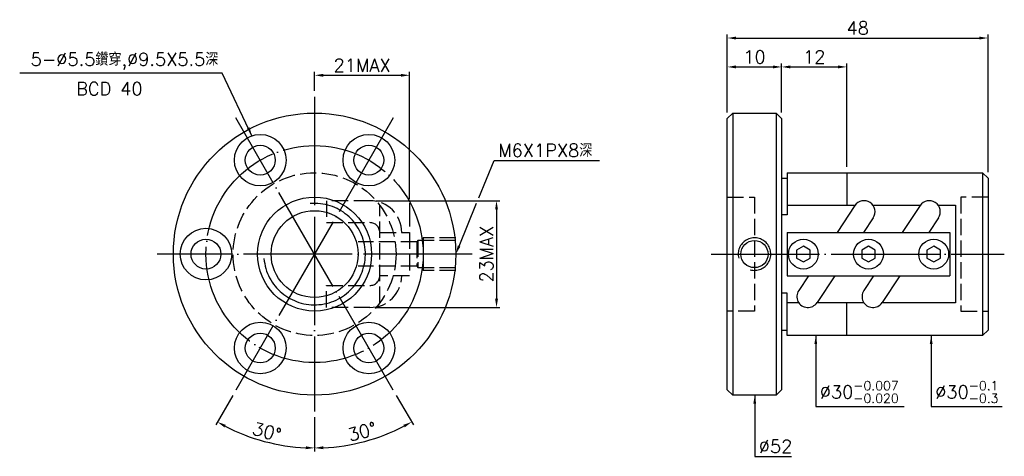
# Model space of a CAD drawing. Header units: millimetres. Extents: x -77 to 104, y 126 to 207.
import ezdxf

# ---------------------------------------------------------------- set-up
doc = ezdxf.new("R2010")
doc.units = ezdxf.units.MM
for name, pattern in [('CENTER', [22, 20, -1, 0, -1]), ('DASHED', [4, 3, -1]), ('THIN', [200000, 200000, 0])]:
    doc.linetypes.add(name, pattern=pattern)
doc.layers.add('NT', color=7, linetype='Continuous')
doc.styles.add('SIMPLEX', font='simplex.shx', dxfattribs={"bigfont": 'chineset.shx'})
doc.dimstyles.new('ISO-25', dxfattribs={"dimscale": 0.8, "dimtxt": 3, "dimasz": 2, "dimexe": 0.8, "dimexo": 1.37, "dimgap": 0.8, "dimtad": 1, "dimdec": 3, "dimdsep": 46, "dimtxsty": 'SIMPLEX', "dimcen": 1.5, "dimclrd": 2, "dimclre": 2, "dimclrt": 2, "dimazin": 2, "dimtfac": 1, "dimtdec": 3, "dimtmove": 0, "dimatfit": 3, "dimfxl": 0, "dimlwd": -1, "dimlwe": -1, "dimarcsym": 0})

# ---------------------------------------------------------------- blocks, each defined once
blk = doc.blocks.new('*D12')
at = {"layer": 'Defpoints', "color": 0, "linetype": 'Continuous'}
for p in [(63.23, 197.9), (53.23, 188.39), (63.23, 188.39)]:
    blk.add_point(p, dxfattribs=at)
at = {"layer": 'NT', "color": 2, "linetype": 'Continuous'}
for p, q in [((53.23, 189.49), (53.23, 198.54)), ((54.83, 197.9), (61.63, 197.9)), ((63.23, 189.49), (63.23, 198.54))]:
    blk.add_line(p, q, dxfattribs=at)
for points in [[(54.83, 198.17), (54.83, 197.63), (53.23, 197.9)], [(61.63, 198.17), (61.63, 197.63), (63.23, 197.9)]]:
    blk.add_solid(points, dxfattribs=at)
at = {"layer": 'NT', "color": 2, "linetype": 'Continuous', "insert": (58.23, 199.74), "char_height": 2.4, "attachment_point": 5, "style": 'SIMPLEX'}
blk.add_mtext('10', dxfattribs=at)
blk = doc.blocks.new('*D13')
at = {"layer": 'Defpoints', "color": 0, "linetype": 'Continuous'}
for p in [(101.23, 203.23), (53.23, 188.39), (101.23, 177.39)]:
    blk.add_point(p, dxfattribs=at)
at = {"layer": 'NT', "color": 2, "linetype": 'Continuous'}
for p, q in [((53.23, 189.49), (53.23, 203.87)), ((54.83, 203.23), (99.63, 203.23)), ((101.23, 178.49), (101.23, 203.87))]:
    blk.add_line(p, q, dxfattribs=at)
for points in [[(54.83, 203.49), (54.83, 202.96), (53.23, 203.23)], [(99.63, 203.49), (99.63, 202.96), (101.23, 203.23)]]:
    blk.add_solid(points, dxfattribs=at)
at = {"layer": 'NT', "color": 2, "linetype": 'Continuous', "insert": (77.23, 205.07), "char_height": 2.4, "attachment_point": 5, "style": 'SIMPLEX'}
blk.add_mtext('48', dxfattribs=at)
blk = doc.blocks.new('*D15')
at = {"layer": 'Defpoints', "color": 0, "linetype": 'Continuous'}
for p in [(75.23, 197.9), (63.23, 188.39), (75.23, 178.39)]:
    blk.add_point(p, dxfattribs=at)
at = {"layer": 'NT', "color": 2, "linetype": 'Continuous'}
for p, q in [((63.23, 189.49), (63.23, 198.54)), ((64.83, 197.9), (73.63, 197.9)), ((75.23, 179.49), (75.23, 198.54))]:
    blk.add_line(p, q, dxfattribs=at)
for points in [[(64.83, 198.17), (64.83, 197.63), (63.23, 197.9)], [(73.63, 198.17), (73.63, 197.63), (75.23, 197.9)]]:
    blk.add_solid(points, dxfattribs=at)
at = {"layer": 'NT', "color": 2, "linetype": 'Continuous', "insert": (69.23, 199.74), "char_height": 2.4, "attachment_point": 5, "style": 'SIMPLEX'}
blk.add_mtext('12', dxfattribs=at)
blk = doc.blocks.new('*D16')
at = {"layer": 'Defpoints', "color": 0, "linetype": 'Continuous'}
for p in [(-5.27, 196.36), (-22.77, 192.39), (-5.27, 167.39)]:
    blk.add_point(p, dxfattribs=at)
at = {"layer": 'NT', "color": 2, "linetype": 'Continuous'}
for p, q in [((-22.77, 193.49), (-22.77, 197)), ((-21.17, 196.36), (-6.87, 196.36))]:
    blk.add_line(p, q, dxfattribs=at)
for points in [[(-21.17, 196.62), (-21.17, 196.09), (-22.77, 196.36)], [(-6.87, 196.62), (-6.87, 196.09), (-5.27, 196.36)]]:
    blk.add_solid(points, dxfattribs=at)
at = {"layer": 'NT', "color": 2, "linetype": 'Continuous', "insert": (-14.02, 198.2), "char_height": 2.4, "attachment_point": 5, "style": 'SIMPLEX'}
blk.add_mtext('21MAX', dxfattribs=at)
blk = doc.blocks.new('*D17')
at = {"layer": 'Defpoints', "color": 0, "linetype": 'Continuous'}
for p in [(-12.56, 173.24), (-12.56, 153.55), (10.73, 153.55)]:
    blk.add_point(p, dxfattribs=at)
at = {"layer": 'NT', "color": 2, "linetype": 'Continuous'}
for p, q in [((-11.47, 173.24), (11.37, 173.24)), ((10.73, 171.64), (10.73, 155.15)), ((-11.47, 153.55), (11.37, 153.55))]:
    blk.add_line(p, q, dxfattribs=at)
for points in [[(10.47, 171.64), (11, 171.64), (10.73, 173.24)], [(10.47, 155.15), (11, 155.15), (10.73, 153.55)]]:
    blk.add_solid(points, dxfattribs=at)
at = {"layer": 'NT', "color": 2, "linetype": 'Continuous', "insert": (8.89, 163.39), "char_height": 2.4, "attachment_point": 5, "rotation": 90, "style": 'SIMPLEX'}
blk.add_mtext('23MAX', dxfattribs=at)
blk = doc.blocks.new('*D18')
at = {"layer": 'Defpoints', "color": 0, "linetype": 'Continuous'}
for p in [(-22.77, 192.39), (-37.27, 188.51), (-8.27, 138.28), (-22.77, 134.39), (-16.56, 128.2)]:
    blk.add_point(p, dxfattribs=at)
at = {"layer": 'NT', "color": 2, "linetype": 'Continuous'}
for p, q in [((-7.72, 137.33), (-4.58, 131.89)), ((-22.77, 133.3), (-22.77, 127.01))]:
    blk.add_line(p, q, dxfattribs=at)
blk.add_arc((-22.77, 163.39), 35.74, 272.5652, 297.4348, dxfattribs=at)
for points in [[(-6.43, 131.91), (-6.17, 131.44), (-4.9, 132.44)], [(-21.16, 127.42), (-21.18, 127.96), (-22.77, 127.65)]]:
    blk.add_solid(points, dxfattribs=at)
at = {"layer": 'NT', "color": 2, "linetype": 'Continuous', "insert": (-14, 130.65), "char_height": 2.4, "attachment_point": 5, "rotation": 15, "style": 'SIMPLEX'}
blk.add_mtext('30°', dxfattribs=at)
blk = doc.blocks.new('*D19')
at = {"layer": 'Defpoints', "color": 0, "linetype": 'Continuous'}
for p in [(-22.77, 163.39), (-37.27, 138.28), (-22.77, 134.39), (-34.99, 129.81)]:
    blk.add_point(p, dxfattribs=at)
at = {"layer": 'NT', "color": 2, "linetype": 'Continuous'}
for p, q in [((-37.82, 137.33), (-40.96, 131.89)), ((-22.77, 133.3), (-22.77, 127.01))]:
    blk.add_line(p, q, dxfattribs=at)
blk.add_arc((-22.77, 163.39), 35.74, 242.5652, 267.4348, dxfattribs=at)
for points in [[(-39.36, 131.44), (-39.11, 131.91), (-40.64, 132.44)], [(-24.36, 127.96), (-24.38, 127.42), (-22.77, 127.65)]]:
    blk.add_solid(points, dxfattribs=at)
at = {"layer": 'NT', "color": 2, "linetype": 'Continuous', "insert": (-31.54, 130.65), "char_height": 2.4, "attachment_point": 5, "rotation": 345, "style": 'SIMPLEX'}
blk.add_mtext('30°', dxfattribs=at)

msp = doc.modelspace()

# ---------------------------------------------------------------- linework, layer by layer
at = {"layer": 'NT', "color": 2, "linetype": 'Continuous'}
for p, q in [((-5.2695, 173.5345), (-5.2695, 196.998)), ((-5.2695, 172.7667), (-5.2695, 168.4888))]:
    msp.add_line(p, q, dxfattribs=at)
at = {"layer": 'NT', "color": 3, "linetype": 'CENTER'}
for p, q in [((-22.7695, 192.3928), (-22.7695, 134.3928)), ((-8.2695, 188.5075), (-37.2695, 138.2781)), ((-8.2695, 138.2781), (-37.2695, 188.5075)), ((6.2305, 163.3928), (-51.7695, 163.3928)), ((50.2305, 163.3928), (104.2305, 163.3928))]:
    msp.add_line(p, q, dxfattribs=at)
at = {"layer": 'NT', "color": 7, "linetype": 'Continuous'}
for p, q in [((53.2305, 188.3928), (54.2305, 189.3928)), ((54.2305, 189.3928), (62.2305, 189.3928)), ((54.2305, 189.3928), (54.2305, 137.3928)), ((62.2305, 189.3928), (63.2305, 188.3928)), ((62.2305, 189.3928), (62.2305, 137.3928)), ((53.2305, 138.3928), (53.2305, 188.3928)), ((63.2305, 188.3928), (63.2305, 138.3928)), ((64.2305, 178.3928), (64.2305, 170.6039)), ((64.2305, 178.3928), (100.2305, 178.3928)), ((75.2305, 178.3928), (75.2305, 172.3928)), ((100.2305, 178.3928), (100.2305, 148.3928)), ((100.2305, 178.3928), (101.2305, 177.3928)), ((63.2305, 177.3928), (64.2305, 177.3928)), ((101.2305, 177.3928), (101.2305, 149.3928)), ((76.7168, 172.3303), (73.4493, 167.3928)), ((88.7168, 172.3303), (85.4493, 167.3928)), ((64.2305, 170.6039), (63.2305, 170.6039)), ((80.0942, 170.0953), (78.3058, 167.3928)), ((92.0942, 170.0953), (90.3058, 167.3928)), ((64.2305, 167.3928), (94.2305, 167.3928)), ((64.2305, 167.3928), (64.2305, 159.3928)), ((94.2305, 167.3928), (94.2305, 159.3928)), ((64.2305, 159.3928), (94.2305, 159.3928)), ((68.1552, 159.3928), (66.3668, 156.6903)), ((73.0117, 159.3928), (69.7442, 154.4553)), ((80.1552, 159.3928), (78.3668, 156.6903)), ((85.0117, 159.3928), (81.7442, 154.4553)), ((64.2305, 156.1817), (63.2305, 156.1817)), ((64.2305, 148.3928), (64.2305, 156.1817)), ((75.2305, 148.3928), (75.2305, 154.3928)), ((63.2305, 149.3928), (64.2305, 149.3928)), ((101.2305, 149.3928), (100.2305, 148.3928)), ((100.2305, 148.3928), (64.2305, 148.3928)), ((54.2305, 137.3928), (53.2305, 138.3928)), ((63.2305, 138.3928), (62.2305, 137.3928)), ((62.2305, 137.3928), (54.2305, 137.3928))]:
    msp.add_line(p, q, dxfattribs=at)
at = {"layer": 'NT', "color": 1, "linetype": 'DASHED'}
for p, q in [((-10.7695, 154.3928), (-10.7695, 172.3928)), ((53.2305, 173.8928), (58.2305, 173.8928)), ((58.2305, 173.8928), (58.2305, 152.8928)), ((101.2305, 173.8928), (96.2305, 173.8928)), ((96.2305, 173.8928), (96.2305, 152.8928)), ((-10.7695, 167.3928), (-5.2695, 167.3928)), ((-5.2695, 167.3928), (-5.2695, 159.3928)), ((-3.9138, 165.6428), (-14.7695, 165.6428)), ((-3.7695, 165.8928), (-3.7695, 160.8928)), ((3.2305, 166.3928), (-2.7695, 166.3928)), ((-2.7695, 166.3928), (-2.7695, 160.3928)), ((-3.9138, 161.1428), (-14.7695, 161.1428)), ((3.2305, 160.3928), (-2.7695, 160.3928)), ((-5.2695, 159.3928), (-10.7695, 159.3928)), ((58.2305, 152.8928), (53.2305, 152.8928)), ((96.2305, 152.8928), (101.2305, 152.8928))]:
    msp.add_line(p, q, dxfattribs=at)
at = {"layer": 'NT', "color": 2, "linetype": 'Continuous'}
for points in [[(7.4738, 173.7419), (10.3124, 180.6651), (10.4124, 180.6651), (29.7117, 180.6651)], [(3.8375, 164.8732), (7.0749, 172.7692)]]:
    msp.add_lwpolyline(points, dxfattribs=at)
at = {"layer": 'NT', "color": 1, "linetype": 'DASHED'}
for points in [[(-12.5644, 173.2377), (-20.564, 173.2377), (-20.564, 169.1877), (-12.5644, 169.1877)], [(3.2305, 165.8928), (-3.7695, 165.8928), (-3.9138, 165.6428), (-3.9138, 161.1428), (-3.7695, 160.8928), (3.2305, 160.8928)], [(-12.5644, 153.5478), (-20.564, 153.5478), (-20.564, 157.5978), (-12.5644, 157.5978)]]:
    msp.add_lwpolyline(points, dxfattribs=at)
at = {"layer": 'NT', "color": 7, "linetype": 'Continuous'}
for points in [[(64.2305, 172.3928), (76.7599, 172.3928)], [(80.0512, 172.3928), (88.7599, 172.3928)], [(92.0512, 172.3928), (95.2305, 172.3928), (95.2305, 154.3928), (81.7012, 154.3928)], [(66.4099, 154.3928), (64.2305, 154.3928)], [(78.4099, 154.3928), (69.7012, 154.3928)]]:
    msp.add_lwpolyline(points, dxfattribs=at)
for points in [[(67.2305, 164.8362), (65.9805, 164.1145), (65.9805, 162.6711), (67.2305, 161.9494), (68.4805, 162.6711), (68.4805, 164.1145)], [(79.2305, 164.8362), (77.9805, 164.1145), (77.9805, 162.6711), (79.2305, 161.9494), (80.4805, 162.6711), (80.4805, 164.1145)], [(91.2305, 164.8362), (89.9805, 164.1145), (89.9805, 162.6711), (91.2305, 161.9494), (92.4805, 162.6711), (92.4805, 164.1145)]]:
    msp.add_lwpolyline(points, close=True, dxfattribs=at)
for centre, radius in [((-22.7695, 163.3928), 26), ((-32.7695, 180.7133), 4.75), ((-12.7695, 180.7133), 4.75), ((-32.7695, 180.7133), 2.75), ((-12.7695, 180.7133), 2.75), ((-22.7695, 163.3928), 10.5), ((-22.7695, 163.3928), 8), ((-42.7695, 163.3928), 4.75), ((-42.7695, 163.3928), 2.75), ((58.2305, 163.3928), 2.5), ((67.2305, 163.3928), 2.75), ((79.2305, 163.3928), 2.75), ((91.2305, 163.3928), 2.75), ((-32.7695, 146.0723), 4.75), ((-12.7695, 146.0723), 4.75), ((-32.7695, 146.0723), 2.75), ((-12.7695, 146.0723), 2.75)]:
    msp.add_circle(centre, radius, dxfattribs=at)
at = {"layer": 'NT', "color": 3, "linetype": 'CENTER'}
msp.add_circle((-22.7695, 163.3928), 20, dxfattribs=at)
at = {"layer": 'NT', "color": 1, "linetype": 'DASHED'}
msp.add_circle((-22.7695, 163.3928), 15, dxfattribs=at)
at = {"layer": 'NT', "color": 5, "linetype": 'THIN'}
for centre, radius, start, end in [((-22.7695, 163.3928), 9.354, 185, 95), ((58.2305, 163.3928), 3, 255, 195)]:
    msp.add_arc(centre, radius, start, end, dxfattribs=at)
at = {"layer": 'NT', "color": 1, "linetype": 'DASHED'}
for centre, radius, start, end in [((-12.5644, 167.3928), 5.8449, 0, 90), ((-12.5644, 167.3928), 1.7949, 360, 90), ((-12.5644, 159.3928), 5.8449, 270, 0), ((-12.5644, 159.3928), 1.7949, 270, 0)]:
    msp.add_arc(centre, radius, start, end, dxfattribs=at)
at = {"layer": 'NT', "color": 7, "linetype": 'Continuous'}
for centre, start, end in [((78.4055, 171.2128), 326.504815, 146.504815), ((90.4055, 171.2128), 326.504815, 146.504815), ((68.0555, 155.5728), 146.504815, 326.504815), ((80.0555, 155.5728), 146.504815, 326.504815)]:
    msp.add_arc(centre, 2.025, start, end, dxfattribs=at)
at = {"layer": 'NT', "color": 2, "linetype": 'Continuous'}
msp.add_solid([(4.0842, 164.772), (3.2305, 163.3928), (3.5908, 164.9744)], dxfattribs=at)

# ---------------------------------------------------------------- texts
at = {"layer": 'NT', "color": 2, "linetype": 'Continuous', "char_height": 2.4, "style": 'SIMPLEX'}
for s, insert, attachment_point in [('5-%%C5.5鑽穿,%%C9.5X5.5深', (-40.4921, 197.3787), 9), ('BCD 40', (-54.4337, 192.6779), 9), ('M6X1PX8深', (11.0524, 181.3051), 7), ('\\A1;%%C30{\\H0.7x;\\S-0.007^ -0.020;}', (70.2584, 135.9621), 7), ('\\A1;%%C30{\\H0.7x;\\S-0.1^ -0.3;}', (91.5085, 135.9621), 7)]:
    msp.add_mtext(s, dxfattribs=dict(at, insert=insert, attachment_point=attachment_point))
at = {"layer": 'NT', "color": 2, "insert": (59.0176, 126.7468), "char_height": 2.4, "attachment_point": 7, "style": 'SIMPLEX'}
msp.add_mtext('%%C52', dxfattribs=at)

# ---------------------------------------------------------------- dimensions: what is measured, and where the dimension line sits
at = {"layer": 'NT', "color": 7, "linetype": 'Continuous'}
dim = msp.add_linear_dim(base=(101.2305, 203.2263), p1=(53.2305, 188.3928), p2=(101.2305, 177.3928), dimstyle='ISO-25', dxfattribs=at)
dim.commit()
dim.dimension.update_dxf_attribs({"geometry": '*D13', "text_midpoint": (77.2305, 203.2263), "dimtype": 160})
dim = msp.add_linear_dim(base=(63.2305, 197.8989), p1=(53.2305, 188.3928), p2=(63.2305, 188.3928), dimstyle='ISO-25', dxfattribs=at)
dim.commit()
dim.dimension.update_dxf_attribs({"geometry": '*D12', "text_midpoint": (58.2305, 199.7389)})
dim = msp.add_linear_dim(base=(75.2305, 197.8989), p1=(63.2305, 188.3928), p2=(75.2305, 178.3928), dimstyle='ISO-25', override={"dimtmove": 1}, dxfattribs=at)
dim.commit()
dim.dimension.update_dxf_attribs({"geometry": '*D15', "text_midpoint": (69.2305, 199.7389)})
dim = msp.add_linear_dim(base=(-5.2695, 196.358), p1=(-22.7695, 192.3928), p2=(-5.2695, 167.3928), text='21MAX', dimstyle='ISO-25', override={"dimse2": 1}, dxfattribs=at)
dim.commit()
dim.dimension.update_dxf_attribs({"geometry": '*D16', "text_midpoint": (-14.0195, 198.198)})
dim = msp.add_angular_dim_2l(base=(-16.5633, 128.1957), line1=((-22.7695, 192.3928), (-22.7695, 134.3928)), line2=((-8.2695, 138.2781), (-37.2695, 188.5075)), dimstyle='ISO-25', dxfattribs=at)
dim.commit()
dim.dimension.update_dxf_attribs({"geometry": '*D18', "text_midpoint": (-13.9955, 130.6479)})
dim = msp.add_linear_dim(base=(10.7319, 153.5478), p1=(-12.5644, 173.2377), p2=(-12.5644, 153.5478), angle=90, text='23MAX', dimstyle='ISO-25', dxfattribs=at)
dim.commit()
dim.dimension.update_dxf_attribs({"geometry": '*D17', "text_midpoint": (8.8919, 163.3928)})
dim = msp.add_angular_dim_3p(base=(-34.9933, 129.8081), center=(-22.7695, 163.3928), p1=(-22.7695, 134.3928), p2=(-37.2695, 138.2781), dimstyle='ISO-25', override={"dimtmove": 1}, dxfattribs=at)
dim.commit()
dim.dimension.update_dxf_attribs({"geometry": '*D19', "text_midpoint": (-31.5434, 130.6479)})

# ---------------------------------------------------------------- leaders
at = {"layer": 'NT', "color": 7, "linetype": 'Continuous', "annotation_type": 0, "has_hookline": 1}
for points, hookline_direction, text_width in [([(-34.2916, 185.2128), (-39.7521, 196.7387), (-39.8521, 196.7387)], 1, 36.5714), ([(69.5184, 148.3928), (69.5184, 135.3221), (69.6184, 135.3221)], 0, 15.5429), ([(90.7685, 148.3928), (90.7685, 135.3221), (90.8685, 135.3221)], 0, 12.3429)]:
    msp.add_leader(points, dimstyle='ISO-25', dxfattribs=dict(at, hookline_direction=hookline_direction, text_width=text_width))
at = {"layer": 'NT', "annotation_type": 0, "has_hookline": 1, "hookline_direction": 0, "text_width": 6.0571}
msp.add_leader([(58.2776, 137.3928), (58.2776, 126.1068), (58.3776, 126.1068)], dimstyle='ISO-25', dxfattribs=at)

doc.saveas('drawing.dxf')
